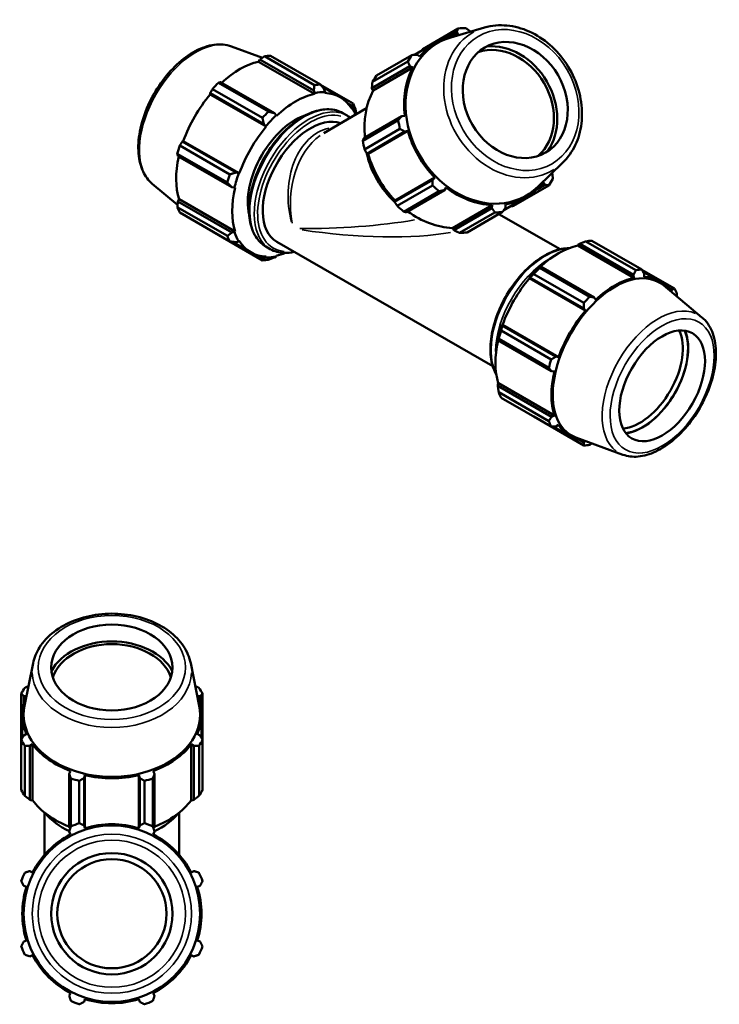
# Model space of a CAD drawing. Header units: inches. Extents: x -0.9 to 73.2, y -25.2 to 46.5.
# Tile 9 of 9: x 47.3 to 73.2, y 10.1 to 46.5. Entities that reach past the tile are written whole.
import ezdxf

# ---------------------------------------------------------------- set-up
doc = ezdxf.new("R2010")
doc.units = ezdxf.units.IN
doc.header["$MEASUREMENT"] = 0
doc.layers.add('Visible (ANSI)', color=7, linetype='Continuous', lineweight=50)
doc.layers.add('Visible Narrow (ANSI)', color=7, linetype='Continuous', lineweight=35)

msp = doc.modelspace()

# ---------------------------------------------------------------- linework, layer by layer
at = {"layer": 'Visible (ANSI)'}
for p, q in [((63.559, 46.198), (62.25, 45.438)), ((63.218, 45.896), (63.507, 46.064)), ((64.54, 46.232), (63.294, 45.87)), ((63.507, 46.064), (63.557, 45.975)), ((64.015, 46.08), (64.011, 46.09)), ((61.945, 45.22), (62.769, 45.698)), ((55.165, 45.534), (56.314, 45.113)), ((60.543, 44.455), (61.852, 45.215)), ((62.147, 45.163), (62.052, 45.226)), ((56.171, 44.968), (56.224, 45.047)), ((58.245, 43.773), (56.171, 44.968)), ((56.224, 45.047), (58.217, 43.899)), ((58.242, 44.103), (56.391, 45.169)), ((56.611, 45.191), (58.462, 44.125)), ((61.697, 44.976), (60.387, 44.217)), ((60.367, 43.986), (61.776, 44.804)), ((60.414, 43.903), (61.88, 44.754)), ((61.776, 44.804), (61.88, 44.754)), ((54.684, 44.186), (56.535, 43.12)), ((56.762, 43.061), (54.769, 44.208)), ((59.669, 43.424), (58.47, 44.115)), ((54.379, 43.797), (56.372, 42.65)), ((54.383, 43.758), (54.379, 43.797)), ((56.457, 42.563), (54.383, 43.758)), ((56.315, 42.888), (54.464, 43.954)), ((58.217, 43.899), (58.253, 43.805)), ((58.253, 43.805), (58.245, 43.773)), ((58.529, 44.039), (59.194, 43.655)), ((58.634, 43.842), (58.607, 43.937)), ((58.622, 43.81), (58.634, 43.842)), ((60.386, 43.924), (60.367, 43.986)), ((60.414, 43.903), (60.386, 43.924)), ((59.465, 43.438), (59.636, 43.339)), ((56.827, 42.985), (56.762, 43.061)), ((58.586, 42.322), (60.174, 43.244)), ((59.288, 43.067), (59.451, 42.973)), ((59.642, 43.258), (59.619, 43.231)), ((59.636, 43.339), (59.642, 43.258)), ((56.372, 42.65), (56.446, 42.582)), ((56.835, 42.961), (56.827, 42.985)), ((60.034, 42.043), (61.343, 42.803)), ((61.475, 42.95), (60.066, 42.133)), ((61.588, 42.959), (61.475, 42.95)), ((56.446, 42.582), (56.457, 42.563)), ((61.407, 42.481), (60.098, 41.721)), ((60.18, 41.562), (61.589, 42.38)), ((60.232, 41.555), (61.699, 42.406)), ((61.589, 42.38), (61.699, 42.406)), ((53.35, 42.015), (53.386, 42.031)), ((55.343, 40.867), (53.35, 42.015)), ((55.46, 40.836), (53.386, 42.031)), ((55.017, 40.49), (53.165, 41.557)), ((53.256, 41.863), (55.108, 40.797)), ((60.203, 41.551), (60.18, 41.562)), ((53.188, 41.471), (55.182, 40.324)), ((60.232, 41.555), (60.203, 41.551)), ((67.44, 41.236), (66.507, 40.333)), ((55.438, 40.837), (55.343, 40.867)), ((55.46, 40.836), (55.438, 40.837)), ((67.047, 40.832), (67.037, 40.845)), ((62.618, 40.598), (61.209, 39.78)), ((61.229, 39.829), (62.696, 40.68)), ((62.696, 40.68), (62.618, 40.598)), ((66.719, 40.498), (66.771, 40.41)), ((52.238, 40.452), (53.175, 39.672)), ((55.182, 40.324), (55.28, 40.305)), ((55.28, 40.305), (55.304, 40.31)), ((61.305, 39.63), (62.615, 40.39)), ((62.861, 40.173), (61.552, 39.413)), ((61.646, 39.395), (63.055, 40.213)), ((63.055, 40.213), (63.119, 40.307)), ((65.605, 39.628), (66.914, 40.388)), ((66.771, 40.41), (66.472, 40.237)), ((53.188, 39.789), (53.23, 39.874)), ((55.182, 38.641), (53.188, 39.789)), ((55.304, 38.68), (53.23, 39.874)), ((61.209, 39.78), (61.211, 39.805)), ((61.211, 39.805), (61.229, 39.829)), ((65.25, 39.471), (66.097, 39.963)), ((53.165, 39.583), (55.017, 38.517)), ((55.108, 38.315), (53.256, 39.381)), ((63.355, 38.809), (64.821, 39.66)), ((64.812, 39.546), (63.403, 38.728)), ((63.613, 38.63), (64.922, 39.39)), ((65.207, 39.405), (63.897, 38.645)), ((64.821, 39.66), (64.812, 39.546)), ((65.316, 39.572), (65.309, 39.686)), ((65.07, 39.326), (67.332, 38.023)), ((54.464, 38.68), (56.315, 37.614)), ((55.28, 38.657), (55.182, 38.641)), ((55.304, 38.68), (55.28, 38.657)), ((63.359, 38.775), (63.355, 38.809)), ((63.403, 38.728), (63.359, 38.775)), ((55.204, 38.302), (55.885, 37.909)), ((55.343, 38.283), (55.438, 38.307)), ((55.438, 38.307), (55.46, 38.333)), ((56.846, 38.302), (64.841, 33.698)), ((70.141, 37.251), (68.29, 38.317)), ((68.51, 38.339), (70.361, 37.272)), ((56.441, 38.124), (56.604, 38.03)), ((67.99, 38.162), (67.998, 38.194)), ((67.99, 38.162), (70.064, 36.967)), ((67.998, 38.194), (68.063, 38.229)), ((68.063, 38.229), (70.056, 37.081)), ((56.372, 37.686), (56.196, 37.787)), ((56.446, 37.722), (56.372, 37.686)), ((56.457, 37.755), (56.446, 37.722)), ((56.762, 37.724), (56.827, 37.759)), ((56.827, 37.759), (56.835, 37.791)), ((66.608, 37.391), (66.572, 37.373)), ((66.583, 37.334), (68.434, 36.268)), ((68.601, 36.243), (66.608, 37.391)), ((71.569, 36.572), (70.366, 37.265)), ((70.4, 37.203), (71.014, 36.849)), ((66.191, 36.971), (66.218, 36.98)), ((66.203, 36.951), (66.191, 36.971)), ((66.203, 36.951), (68.277, 35.757)), ((66.218, 36.98), (68.211, 35.832)), ((68.214, 36.036), (66.363, 37.102)), ((70.056, 37.081), (70.064, 36.967)), ((70.442, 37.004), (70.446, 37.119)), ((72.587, 35.501), (71.158, 36.69)), ((71.284, 36.632), (71.475, 36.522)), ((71.475, 36.522), (71.448, 36.449)), ((68.654, 36.155), (68.601, 36.243)), ((68.211, 35.832), (68.277, 35.757)), ((65.156, 35.011), (67.007, 33.945)), ((65.189, 35.197), (65.183, 35.225)), ((65.183, 35.225), (65.206, 35.225)), ((67.182, 34.05), (65.189, 35.197)), ((65.206, 35.225), (67.28, 34.03)), ((65.025, 34.693), (65.027, 34.654)), ((65.027, 34.654), (67.021, 33.506)), ((66.916, 33.638), (65.064, 34.704)), ((67.28, 34.03), (67.182, 34.05)), ((67.021, 33.506), (67.123, 33.504)), ((65.025, 33.045), (65.049, 33.068)), ((65.027, 32.971), (65.025, 33.045)), ((67.021, 31.823), (65.027, 32.971)), ((65.049, 33.068), (67.123, 31.873)), ((65.064, 32.731), (66.916, 31.664)), ((67.007, 31.462), (65.156, 32.529)), ((66.363, 31.828), (68.214, 30.762)), ((67.123, 31.873), (67.021, 31.823)), ((67.078, 31.464), (67.705, 31.103)), ((67.182, 31.466), (67.28, 31.527)), ((69.66, 30.419), (67.915, 31.058)), ((68.211, 30.868), (68.015, 30.981)), ((68.262, 30.931), (68.211, 30.868)), ((47.825, 22.697), (47.509, 21.125)), ((53.66, 22.697), (53.976, 21.125)), ((47.388, 21.569), (47.388, 19.861)), ((54.097, 19.861), (54.097, 21.569)), ((47.478, 21.483), (47.58, 21.491)), ((47.478, 21.198), (47.478, 21.483)), ((53.904, 21.491), (54.006, 21.483)), ((54.006, 21.483), (54.006, 21.198)), ((47.427, 19.933), (47.427, 20.786)), ((54.058, 19.933), (54.058, 20.786)), ((47.58, 20.081), (47.478, 20.028)), ((54.006, 20.028), (53.904, 20.081)), ((47.388, 18.01), (47.388, 19.861)), ((47.707, 19.638), (47.802, 19.704)), ((47.802, 17.63), (47.802, 19.704)), ((53.683, 19.704), (53.778, 19.638)), ((53.683, 17.63), (53.683, 19.704)), ((54.097, 19.861), (54.097, 18.01)), ((47.517, 19.641), (47.517, 17.79)), ((47.707, 17.645), (47.707, 19.638)), ((53.778, 19.638), (53.778, 17.645)), ((53.968, 17.79), (53.968, 19.641)), ((49.211, 18.707), (49.162, 18.609)), ((49.162, 18.609), (49.162, 16.616)), ((52.323, 18.609), (52.273, 18.707)), ((52.323, 16.616), (52.323, 18.609)), ((49.224, 16.651), (49.224, 18.434)), ((49.535, 18.343), (49.535, 16.78)), ((49.713, 18.448), (49.745, 18.55)), ((49.713, 16.689), (49.713, 18.448)), ((49.745, 16.587), (49.745, 18.55)), ((51.739, 18.55), (51.772, 18.448)), ((51.739, 16.587), (51.739, 18.55)), ((51.772, 18.448), (51.772, 16.689)), ((51.95, 16.78), (51.95, 18.343)), ((52.261, 18.434), (52.261, 16.651)), ((47.77, 17.618), (47.707, 17.645)), ((47.802, 17.63), (47.77, 17.618)), ((53.715, 17.618), (53.683, 17.63)), ((53.778, 17.645), (53.715, 17.618)), ((48.247, 15.608), (48.247, 17.169)), ((53.238, 15.608), (53.238, 17.169)), ((49.162, 16.461), (49.211, 16.366)), ((49.745, 16.587), (49.713, 16.689)), ((51.772, 16.689), (51.739, 16.587)), ((52.273, 16.366), (52.323, 16.461)), ((47.802, 14.956), (47.707, 15.006)), ((53.778, 15.006), (53.683, 14.956)), ((47.478, 14.455), (47.58, 14.422)), ((53.904, 14.422), (54.006, 14.455)), ((47.58, 12.428), (47.478, 12.396)), ((54.006, 12.396), (53.904, 12.428)), ((47.707, 11.845), (47.802, 11.894)), ((53.683, 11.894), (53.778, 11.845)), ((49.211, 10.485), (49.162, 10.39)), ((49.713, 10.161), (49.745, 10.263)), ((51.739, 10.263), (51.772, 10.161)), ((52.323, 10.39), (52.273, 10.485))]:
    msp.add_line(p, q, dxfattribs=at)
for radius in [3.266, 2.246, 2.021]:
    msp.add_circle((50.742, 13.425), radius, dxfattribs=at)
for radius, start, end in [(3.565, 109.792, 115.208), (3.565, 64.792, 70.208), (3.315, 72.5, 107.5), (3.315, 117.5, 152.5), (3.315, 27.5, 62.5), (3.565, 154.792, 160.208), (3.565, 19.792, 25.208), (3.315, 162.5, 197.5), (3.315, 342.5, 17.5), (3.565, 199.792, 205.208), (3.565, 334.792, 340.208), (3.315, 207.5, 242.5), (3.315, 297.5, 332.5), (3.315, 252.5, 287.5), (3.565, 244.792, 250.208), (3.565, 289.792, 295.208)]:
    msp.add_arc((50.742, 13.425), radius, start, end, dxfattribs=at)
for centre, major_axis, ratio, start_param, end_param in [((64.433, 42.831), (-1.664, 2.868), 0.815969, 5.975023, 6.585889), ((64.383, 42.801), (-1.789, 3.083), 0.815969, 5.840493, 5.935021), ((64.443, 42.836), (-1.639, 2.825), 0.815969, 6.08349, 9.624473), ((65.161, 43.253), (1.127, -1.943), 0.815969, 0.162437, 2.979155), ((65.161, 43.253), (1.2, -2.067), 0.815969, 0.35156, 2.790032), ((64.383, 42.801), (-1.789, 3.083), 0.815969, 0.342706, 0.437233), ((55.466, 41.977), (1.655, 2.873), 0.578093, 0.478032, 1.071949), ((55.537, 41.936), (1.779, 3.089), 0.578093, 0.343502, 0.438029), ((64.433, 42.831), (1.664, -2.868), 0.815969, 3.618829, 4.229694), ((55.537, 41.936), (-1.779, -3.089), 0.578093, 4.270492, 4.36502), ((57.389, 40.869), (1.779, 3.089), 0.578093, 0.343502, 0.438029), ((63.074, 42.042), (-1.789, 3.083), 0.815969, 0.342706, 0.437233), ((55.466, 41.977), (1.655, 2.873), 0.578093, 1.26343, 1.874295), ((57.54, 40.782), (-1.655, -2.873), 0.578093, 3.619624, 4.23049), ((57.54, 40.782), (1.672, 2.904), 0.578093, 0.303499, 0.478032), ((57.54, 40.782), (1.655, 2.873), 0.578093, 5.975819, 6.586684), ((62.967, 41.979), (-1.664, 2.868), 0.815969, 0.477236, 1.07112), ((57.389, 40.869), (1.779, 3.089), 0.578093, 5.841289, 5.935816), ((57.389, 40.869), (-1.779, -3.089), 0.578093, 4.270492, 4.36502), ((57.54, 40.782), (1.672, 2.904), 0.578093, 5.847265, 5.975819), ((57.54, 40.782), (-1.245, -2.163), 0.578093, 3.687275, 5.737503), ((58.091, 40.465), (1.245, 2.163), 0.578093, 0.094836, 3.141593), ((57.54, 40.782), (1.672, 2.904), 0.578093, 1.088897, 1.26343), ((64.383, 42.801), (1.789, -3.083), 0.815969, 4.269697, 4.364224), ((57.54, 40.782), (-1.655, -2.873), 0.578093, 4.405023, 5.015888), ((64.433, 42.831), (1.664, -2.868), 0.815969, 4.404227, 5.015092), ((63.074, 42.042), (-1.789, 3.083), 0.815969, 1.128104, 1.222632), ((62.577, 41.753), (1.431, -2.467), 0.815969, 4.087098, 4.121618), ((55.537, 41.936), (-1.779, -3.089), 0.578093, 5.055891, 5.150418), ((62.577, 41.753), (1.431, -2.467), 0.815969, 4.340541, 5.077944), ((55.466, 41.977), (1.655, 2.873), 0.578093, 2.065615, 2.659693), ((62.967, 41.979), (-1.664, 2.868), 0.815969, 1.262634, 1.8735), ((57.54, 40.782), (1.672, 2.904), 0.578093, 1.874295, 2.048828), ((57.389, 40.869), (-1.779, -3.089), 0.578093, 5.055891, 5.150418), ((64.433, 42.831), (1.664, -2.868), 0.815969, 5.975023, 6.585889), ((64.383, 42.801), (1.789, -3.083), 0.815969, 0.342706, 0.437233), ((57.54, 40.782), (-1.655, -2.873), 0.578093, 5.190421, 5.801286), ((64.383, 42.801), (1.789, -3.083), 0.815969, 5.055095, 5.149622), ((64.433, 42.831), (1.664, -2.868), 0.815969, 5.189625, 5.80049), ((55.537, 41.936), (-1.779, -3.089), 0.578093, 5.841289, 5.935816), ((63.074, 42.042), (-1.789, 3.083), 0.815969, 1.913502, 2.00803), ((62.577, 41.753), (1.431, -2.467), 0.815969, 5.29618, 5.33768), ((62.967, 41.979), (-1.664, 2.868), 0.815969, 2.064787, 2.658898), ((64.383, 42.801), (1.789, -3.083), 0.815969, 5.840493, 5.935021), ((57.54, 40.782), (-1.672, -2.904), 0.578093, 5.801286, 5.975819), ((63.074, 42.042), (1.789, -3.083), 0.815969, 5.840493, 5.935021), ((57.389, 40.869), (-1.779, -3.089), 0.578093, 5.841289, 5.935816), ((57.54, 40.782), (-1.655, -2.873), 0.578093, 5.975819, 6.586684), ((67.436, 35.083), (1.779, 3.089), 0.578093, 0.343502, 0.438029), ((67.285, 35.17), (1.655, 2.873), 0.578093, 0.478032, 1.071949), ((57.389, 40.869), (-1.779, -3.089), 0.578093, 0.343502, 0.438029), ((57.54, 40.782), (-1.672, -2.904), 0.578093, 0.303499, 0.478032), ((57.54, 40.782), (1.655, 2.873), 0.578093, 3.619624, 3.762406), ((67.285, 35.17), (-1.672, -2.904), 0.578093, 4.23049, 4.405023), ((67.436, 35.083), (1.779, 3.089), 0.578093, 1.1289, 1.223427), ((69.288, 34.017), (1.779, 3.089), 0.578093, 0.343502, 0.438029), ((67.285, 35.17), (1.655, 2.873), 0.578093, 1.26343, 1.874295), ((69.373, 33.968), (1.63, 2.83), 0.578093, 6.183451, 9.524513), ((69.359, 33.976), (-1.655, -2.873), 0.578093, 3.619624, 4.23049), ((69.359, 33.976), (1.655, 2.873), 0.578093, 6.015095, 6.586684), ((69.288, 34.017), (1.779, 3.089), 0.578093, 5.841289, 5.935816), ((69.288, 34.017), (-1.779, -3.089), 0.578093, 4.270492, 4.36502), ((69.359, 33.976), (-1.655, -2.873), 0.578093, 4.405023, 5.015888), ((67.285, 35.17), (-1.672, -2.904), 0.578093, 5.015888, 5.190421), ((67.436, 35.083), (1.779, 3.089), 0.578093, 1.914298, 2.008825), ((70.293, 33.438), (1.121, 1.946), 0.578093, 3.514736, 5.910042), ((70.388, 33.383), (1.188, 2.063), 0.578093, 3.547048, 5.87773), ((70.388, 33.383), (1.193, 2.071), 0.578093, 3.55239, 5.872388), ((67.285, 35.17), (1.655, 2.873), 0.578093, 2.065615, 2.659693), ((69.288, 34.017), (-1.779, -3.089), 0.578093, 5.055891, 5.150418), ((69.359, 33.976), (-1.655, -2.873), 0.578093, 5.190421, 5.801286), ((67.436, 35.083), (-1.779, -3.089), 0.578093, 5.841289, 5.935816), ((69.288, 34.017), (-1.779, -3.089), 0.578093, 5.841289, 5.935816), ((69.359, 33.976), (-1.655, -2.873), 0.578093, 5.975819, 6.551276), ((69.288, 34.017), (-1.779, -3.089), 0.578093, 0.343502, 0.438029), ((50.742, 21.816), (2.39, 0), 0.707107, 0.358436, 2.783156), ((50.742, 21.816), (2.246, 0), 0.707107, 0.2303, 2.911292), ((50.742, 20.715), (-3.565, 0), 0.707107, 5.843222, 5.93775), ((50.742, 20.715), (3.565, 0), 0.707107, 0.345435, 0.439963), ((50.742, 20.786), (-3.315, 0), 0.707107, 5.977753, 6.588618), ((50.742, 20.786), (3.315, 0), 0.707107, 5.977753, 6.588618), ((50.742, 20.801), (-3.266, 0), 0.707107, 6.142178, 9.565786), ((50.742, 20.715), (-3.565, 0), 0.707107, 0.345435, 0.439963), ((50.742, 20.786), (3.315, 0), 0.707107, 3.621558, 4.232423), ((50.742, 20.786), (3.315, 0), 0.707107, 5.192355, 5.80322), ((50.742, 20.715), (3.565, 0), 0.707107, 5.843222, 5.93775), ((50.742, 20.715), (3.565, 0), 0.707107, 4.272426, 4.366954), ((50.742, 20.786), (3.315, 0), 0.707107, 4.406956, 5.017822), ((50.742, 20.715), (3.565, 0), 0.707107, 5.057824, 5.152352), ((50.742, 18.864), (-3.565, 0), 0.707107, 0.345435, 0.439963), ((50.742, 18.864), (3.565, 0), 0.707107, 5.843222, 5.93775), ((50.742, 18.712), (-3.315, 0), 0.707107, 0.479966, 1.073963), ((50.742, 18.712), (-3.315, 0), 0.707107, 2.067629, 2.661627), ((50.742, 18.161), (2.852, 0), 0.707107, 3.672574, 4.127655), ((50.742, 18.161), (2.852, 0), 0.707107, 5.297123, 5.752204)]:
    msp.add_ellipse(centre, major_axis=major_axis, ratio=ratio, start_param=start_param, end_param=end_param, dxfattribs=at)
for centre, major_axis, ratio in [((65.674, 43.55), (1.127, -1.943), 0.815969), ((71.113, 32.966), (1.121, 1.946), 0.578093), ((50.742, 22.541), (2.246, 0), 0.707107)]:
    msp.add_ellipse(centre, major_axis=major_axis, ratio=ratio, dxfattribs=at)
for points, knots in [([(67.44, 41.236), (67.627, 41.416), (67.781, 41.634), (68.015, 42.125), (68.092, 42.399), (68.16, 42.976), (68.15, 43.279), (68.043, 43.885), (67.945, 44.186), (67.671, 44.755), (67.495, 45.023), (67.082, 45.497), (66.845, 45.704), (66.335, 46.033), (66.062, 46.157), (65.508, 46.306), (65.227, 46.332), (64.813, 46.297), (64.674, 46.271), (64.54, 46.232)], [1.773221, 1.773221, 1.773221, 1.773221, 2.083557, 2.083557, 2.400572, 2.400572, 2.723597, 2.723597, 3.049479, 3.049479, 3.376179, 3.376179, 3.70269, 3.70269, 4.027702, 4.027702, 4.348468, 4.348468, 4.515423, 4.515423, 4.515423, 4.515423]), ([(52.238, 40.452), (52.095, 40.57), (51.98, 40.725), (51.804, 41.098), (51.749, 41.323), (51.707, 41.823), (51.724, 42.1), (51.831, 42.672), (51.921, 42.965), (52.163, 43.539), (52.314, 43.819), (52.663, 44.339), (52.86, 44.579), (53.284, 44.996), (53.511, 45.173), (53.974, 45.444), (54.212, 45.538), (54.668, 45.623), (54.889, 45.617), (55.116, 45.551), (55.14, 45.543), (55.165, 45.534)], [4.024792, 4.024792, 4.024792, 4.024792, 4.307421, 4.307421, 4.619555, 4.619555, 4.951119, 4.951119, 5.283425, 5.283425, 5.61376, 5.61376, 5.943804, 5.943804, 6.275458, 6.275458, 6.608261, 6.608261, 6.927803, 6.927803, 6.966915, 6.966915, 6.966915, 6.966915]), ([(59.288, 43.067), (59.135, 43.155), (58.96, 43.202), (58.578, 43.213), (58.371, 43.174), (57.944, 43.012), (57.723, 42.886), (57.293, 42.561), (57.085, 42.362), (56.702, 41.911), (56.528, 41.659), (56.23, 41.13), (56.106, 40.851), (55.922, 40.294), (55.861, 40.016), (55.81, 39.487), (55.82, 39.236), (55.911, 38.788), (55.992, 38.59), (56.199, 38.302), (56.312, 38.199), (56.441, 38.124)], [5.499721, 5.499721, 5.499721, 5.499721, 5.801121, 5.801121, 6.114305, 6.114305, 6.438441, 6.438441, 6.763654, 6.763654, 7.08798, 7.08798, 7.411949, 7.411949, 7.736357, 7.736357, 8.061638, 8.061638, 8.385218, 8.385218, 8.641314, 8.641314, 8.641314, 8.641314]), ([(56.604, 38.03), (56.757, 37.942), (56.932, 37.895), (57.24, 37.886), (57.365, 37.9), (57.493, 37.929)], [2.3581282, 2.3581282, 2.3581282, 2.3581282, 2.6595284, 2.6595284, 2.8536884, 2.8536884, 2.8536884, 2.8536884]), ([(67.665, 38.064), (67.482, 38.063), (67.289, 38.024), (66.876, 37.868), (66.656, 37.742), (66.226, 37.417), (66.018, 37.218), (65.635, 36.767), (65.461, 36.515), (65.163, 35.985), (65.039, 35.707), (64.855, 35.15), (64.794, 34.872), (64.743, 34.343), (64.753, 34.092), (64.834, 33.69), (64.893, 33.529), (64.973, 33.39)], [5.823, 5.823, 5.823, 5.823, 6.114305, 6.114305, 6.438441, 6.438441, 6.763654, 6.763654, 7.08798, 7.08798, 7.411949, 7.411949, 7.736357, 7.736357, 8.061638, 8.061638, 8.318035, 8.318035, 8.318035, 8.318035]), ([(69.66, 30.419), (69.835, 30.355), (70.026, 30.333), (70.438, 30.368), (70.66, 30.433), (71.113, 30.647), (71.344, 30.802), (71.785, 31.181), (71.993, 31.407), (72.368, 31.903), (72.535, 32.175), (72.809, 32.737), (72.917, 33.028), (73.066, 33.604), (73.105, 33.889), (73.107, 34.426), (73.069, 34.679), (72.913, 35.117), (72.798, 35.305), (72.626, 35.468), (72.607, 35.485), (72.587, 35.501)], [2.457863, 2.457863, 2.457863, 2.457863, 2.740492, 2.740492, 3.052626, 3.052626, 3.38419, 3.38419, 3.716496, 3.716496, 4.046831, 4.046831, 4.376875, 4.376875, 4.708529, 4.708529, 5.041332, 5.041332, 5.360874, 5.360874, 5.399986, 5.399986, 5.399986, 5.399986]), ([(53.66, 22.697), (53.616, 22.919), (53.524, 23.133), (53.255, 23.536), (53.073, 23.723), (52.638, 24.05), (52.381, 24.188), (51.819, 24.399), (51.515, 24.471), (50.89, 24.543), (50.57, 24.542), (49.946, 24.466), (49.642, 24.392), (49.08, 24.176), (48.822, 24.035), (48.382, 23.697), (48.199, 23.501), (47.947, 23.101), (47.866, 22.902), (47.825, 22.697)], [3.2826, 3.2826, 3.2826, 3.2826, 3.583112, 3.583112, 3.897696, 3.897696, 4.22342, 4.22342, 4.552262, 4.552262, 4.881229, 4.881229, 5.210199, 5.210199, 5.539017, 5.539017, 5.864495, 5.864495, 6.142178, 6.142178, 6.142178, 6.142178])]:
    msp.add_open_spline(points, degree=3, knots=knots, dxfattribs=at)
for points, weights in [([(63.507, 46.064), (63.533, 46.13), (63.559, 46.198)], [2.45877834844, 2.43042107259, 2.40042970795]), ([(63.844, 46.213), (63.93, 46.151), (64.011, 46.09)], [2.40042970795, 2.43042107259, 2.45877834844]), ([(61.852, 45.215), (61.954, 45.22), (62.052, 45.226)], [2.40042970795, 2.43042107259, 2.45877834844]), ([(62.25, 45.438), (62.219, 45.4), (62.19, 45.362)], [1.00143450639, 1.00170535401, 1.00185078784]), ([(56.391, 45.169), (56.305, 45.107), (56.224, 45.047)], [1, 1.00089954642, 1.00098210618]), ([(61.776, 44.804), (61.738, 44.888), (61.697, 44.976)], [2.45877834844, 2.43042107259, 2.40042970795]), ([(54.769, 44.208), (54.727, 44.198), (54.684, 44.186)], [1.00098210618, 1.00089954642, 1]), ([(58.607, 43.937), (58.537, 44.028), (58.462, 44.125)], [1.00545046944, 1.01039650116, 1.01453799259]), ([(60.387, 44.217), (60.376, 44.098), (60.367, 43.986)], [1.00153576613, 1.00220665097, 1.00205930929]), ([(54.464, 43.954), (54.42, 43.874), (54.379, 43.797)], [1, 1.00089954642, 1.00098210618]), ([(58.242, 44.103), (58.23, 43.998), (58.217, 43.899)], [1.01453799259, 1.01039650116, 1.00545046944]), ([(59.669, 43.424), (59.653, 43.38), (59.636, 43.339)], [1.01453799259, 1.01039650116, 1.00545046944]), ([(56.762, 43.061), (56.652, 43.089), (56.535, 43.12)], [1.00545046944, 1.01039650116, 1.01453799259]), ([(59.792, 43.022), (59.777, 43.12), (59.761, 43.222)], [1.00711526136, 1.01110330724, 1.01453799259]), ([(56.315, 42.888), (56.345, 42.766), (56.372, 42.65)], [1.01453799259, 1.01039650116, 1.00545046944]), ([(61.343, 42.803), (61.411, 42.878), (61.475, 42.95)], [2.40042970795, 2.43042107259, 2.45877834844]), ([(61.589, 42.38), (61.5, 42.43), (61.407, 42.481)], [2.45877834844, 2.43042107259, 2.40042970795]), ([(53.35, 42.015), (53.304, 41.941), (53.256, 41.863)], [1.00098210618, 1.00089954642, 1]), ([(60.066, 42.133), (60.049, 42.088), (60.034, 42.043)], [1.00574632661, 1.0056263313, 1.0046855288]), ([(53.165, 41.557), (53.177, 41.513), (53.188, 41.471)], [1, 1.00089954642, 1.00098210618]), ([(60.098, 41.721), (60.139, 41.64), (60.18, 41.562)], [1.00560820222, 1.00642815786, 1.00642653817]), ([(55.343, 40.867), (55.229, 40.832), (55.108, 40.797)], [1.00545046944, 1.01039650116, 1.01453799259]), ([(67.047, 40.832), (67.058, 40.732), (67.069, 40.626)], [2.44916063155, 2.42091427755, 2.39104022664]), ([(55.017, 40.49), (55.102, 40.405), (55.182, 40.324)], [1.01453799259, 1.01039650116, 1.00545046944]), ([(62.615, 40.39), (62.617, 40.496), (62.618, 40.598)], [2.38165074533, 2.41140748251, 2.43954291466]), ([(63.055, 40.213), (62.961, 40.194), (62.861, 40.173)], [2.43954291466, 2.41140748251, 2.38165074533]), ([(66.914, 40.388), (66.841, 40.399), (66.771, 40.41)], [2.39104022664, 2.42091427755, 2.44916063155]), ([(53.188, 39.789), (53.177, 39.688), (53.165, 39.583)], [1.00098210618, 1.00089954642, 1]), ([(61.209, 39.78), (61.256, 39.706), (61.305, 39.63)], [1.00555223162, 1.0053975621, 1.0044223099]), ([(61.552, 39.413), (61.599, 39.404), (61.646, 39.395)], [1.00560820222, 1.00642815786, 1.00642653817]), ([(64.922, 39.39), (64.866, 39.469), (64.812, 39.546)], [2.38165074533, 2.41140748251, 2.43954291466]), ([(65.316, 39.572), (65.263, 39.49), (65.207, 39.405)], [2.44916063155, 2.42091427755, 2.39104022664]), ([(65.492, 39.611), (65.547, 39.62), (65.605, 39.628)], [1.00189756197, 1.00175243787, 1.00143450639]), ([(54.459, 38.688), (54.461, 38.684), (54.464, 38.68)], [1.00008863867, 1.00004535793, 1]), ([(55.182, 38.641), (55.102, 38.579), (55.017, 38.517)], [1.00545046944, 1.01039650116, 1.01453799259]), ([(63.403, 38.728), (63.505, 38.679), (63.613, 38.63)], [1.00189065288, 1.00197844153, 1.00124822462]), ([(55.108, 38.315), (55.229, 38.298), (55.343, 38.283)], [1.01453799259, 1.01039650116, 1.00545046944]), ([(68.063, 38.229), (68.173, 38.273), (68.29, 38.317)], [1.00545046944, 1.01039650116, 1.01453799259]), ([(56.372, 37.686), (56.345, 37.65), (56.315, 37.614)], [1.00545046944, 1.01039650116, 1.01453799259]), ([(56.535, 37.635), (56.652, 37.68), (56.762, 37.724)], [1.01453799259, 1.01039650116, 1.00545046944]), ([(66.583, 37.334), (66.594, 37.364), (66.608, 37.391)], [1.01453799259, 1.01039650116, 1.00545046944]), ([(70.056, 37.081), (70.098, 37.164), (70.141, 37.251)], [1.00098210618, 1.00089954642, 1]), ([(70.361, 37.272), (70.405, 37.194), (70.446, 37.119)], [1, 1.00089954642, 1.00098210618]), ([(66.218, 36.98), (66.288, 37.04), (66.363, 37.102)], [1.00545046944, 1.01039650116, 1.01453799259]), ([(71.475, 36.522), (71.521, 36.546), (71.569, 36.572)], [1.00098210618, 1.00089954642, 1]), ([(68.434, 36.268), (68.52, 36.255), (68.601, 36.243)], [1, 1.00089954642, 1.00098210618]), ([(71.66, 36.37), (71.655, 36.325), (71.65, 36.281)], [1, 1.00038475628, 1.00062004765]), ([(68.211, 35.832), (68.213, 35.932), (68.214, 36.036)], [1.00098210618, 1.00089954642, 1]), ([(65.156, 35.011), (65.172, 35.107), (65.189, 35.197)], [1.01453799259, 1.01039650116, 1.00545046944]), ([(65.027, 34.654), (65.045, 34.679), (65.064, 34.704)], [1.00545046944, 1.01039650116, 1.01453799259]), ([(67.007, 33.945), (67.097, 33.998), (67.182, 34.05)], [1, 1.00089954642, 1.00098210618]), ([(67.021, 33.506), (66.97, 33.57), (66.916, 33.638)], [1.00098210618, 1.00089954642, 1]), ([(65.064, 32.731), (65.045, 32.854), (65.027, 32.971)], [1.01453799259, 1.01039650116, 1.00545046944]), ([(66.363, 31.828), (66.359, 31.833), (66.355, 31.838)], [1.01453799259, 1.01432817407, 1.01411629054]), ([(66.916, 31.664), (66.97, 31.745), (67.021, 31.823)], [1, 1.00089954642, 1.00098210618]), ([(67.182, 31.466), (67.097, 31.464), (67.007, 31.462)], [1.00098210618, 1.00089954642, 1]), ([(68.214, 30.762), (68.213, 30.816), (68.211, 30.868)], [1, 1.00089954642, 1.00098210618]), ([(68.511, 30.84), (68.473, 30.812), (68.434, 30.783)], [1.00064925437, 1.00040912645, 1]), ([(47.478, 21.483), (47.434, 21.526), (47.388, 21.569)], [2.45877834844, 2.43042107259, 2.40042970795]), ([(47.517, 21.789), (47.587, 21.82), (47.655, 21.85)], [2.40042970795, 2.4219981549, 2.44272147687]), ([(53.83, 21.85), (53.898, 21.82), (53.968, 21.789)], [2.43316656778, 2.41252430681, 2.39104022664]), ([(54.097, 21.569), (54.051, 21.526), (54.006, 21.483)], [2.39104022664, 2.42091427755, 2.44916063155]), ([(47.388, 19.861), (47.434, 19.947), (47.478, 20.028)], [2.38165074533, 2.41140748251, 2.43954291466]), ([(54.006, 20.028), (54.051, 19.947), (54.097, 19.861)], [2.44916063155, 2.42091427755, 2.39104022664]), ([(47.707, 19.638), (47.614, 19.64), (47.517, 19.641)], [2.43954291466, 2.41140748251, 2.38165074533]), ([(53.968, 19.641), (53.871, 19.64), (53.778, 19.638)], [2.39104022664, 2.42091427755, 2.44916063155]), ([(49.224, 18.434), (49.192, 18.524), (49.162, 18.609)], [2.38165074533, 2.41140748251, 2.43954291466]), ([(52.323, 18.609), (52.292, 18.524), (52.261, 18.434)], [2.44916063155, 2.42091427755, 2.39104022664]), ([(49.713, 18.448), (49.626, 18.397), (49.535, 18.343)], [2.44916063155, 2.42091427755, 2.39104022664]), ([(51.95, 18.343), (51.859, 18.397), (51.772, 18.448)], [2.39104022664, 2.42091427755, 2.44916063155]), ([(47.517, 17.79), (47.614, 17.715), (47.707, 17.645)], [1.00560820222, 1.00642815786, 1.00642653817]), ([(53.778, 17.645), (53.871, 17.715), (53.968, 17.79)], [1.00574632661, 1.0056263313, 1.0046855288]), ([(49.535, 16.78), (49.626, 16.734), (49.713, 16.689)], [1, 1.00089954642, 1.00098210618]), ([(51.772, 16.689), (51.859, 16.734), (51.95, 16.78)], [1.00098210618, 1.00089954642, 1]), ([(49.162, 16.461), (49.192, 16.554), (49.224, 16.651)], [1.00098210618, 1.00089954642, 1]), ([(49.162, 16.616), (49.183, 16.604), (49.205, 16.593)], [1.00189065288, 1.00195187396, 1.0016152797]), ([(52.261, 16.651), (52.292, 16.554), (52.323, 16.461)], [1, 1.00089954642, 1.00098210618]), ([(52.28, 16.593), (52.302, 16.604), (52.323, 16.616)], [1.00186690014, 1.00216205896, 1.00205930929]), ([(47.517, 14.944), (47.614, 14.975), (47.707, 15.006)], [1, 1.00089954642, 1.00098210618]), ([(53.778, 15.006), (53.871, 14.975), (53.968, 14.944)], [1.00098210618, 1.00089954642, 1]), ([(47.478, 14.455), (47.434, 14.542), (47.388, 14.633)], [1.00098210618, 1.00089954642, 1]), ([(54.097, 14.633), (54.051, 14.542), (54.006, 14.455)], [1, 1.00089954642, 1.00098210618]), ([(47.388, 12.218), (47.434, 12.309), (47.478, 12.396)], [1, 1.00089954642, 1.00098210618]), ([(54.006, 12.396), (54.051, 12.309), (54.097, 12.218)], [1.00098210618, 1.00089954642, 1]), ([(47.707, 11.845), (47.614, 11.875), (47.517, 11.907)], [1.00098210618, 1.00089954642, 1]), ([(53.968, 11.907), (53.871, 11.875), (53.778, 11.845)], [1, 1.00089954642, 1.00098210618]), ([(49.224, 10.2), (49.192, 10.297), (49.162, 10.39)], [1, 1.00089954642, 1.00098210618]), ([(52.323, 10.39), (52.292, 10.297), (52.261, 10.2)], [1.00098210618, 1.00089954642, 1]), ([(49.713, 10.161), (49.626, 10.117), (49.535, 10.071)], [1.00098210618, 1.00089954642, 1]), ([(51.95, 10.071), (51.859, 10.117), (51.772, 10.161)], [1, 1.00089954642, 1.00098210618])]:
    msp.add_rational_spline(points, weights, degree=2, dxfattribs=at)
msp.add_open_spline([(59.569, 42.893), (59.532, 42.923), (59.492, 42.949), (59.451, 42.973)], degree=3, dxfattribs=at)
at = {"layer": 'Visible Narrow (ANSI)'}
for radius in [2.947, 2.725]:
    msp.add_circle((50.742, 13.425), radius, dxfattribs=at)
for centre, major_axis, ratio in [((65.674, 43.55), (1.368, -2.357), 0.815969), ((71.113, 32.966), (-1.36, -2.361), 0.578093), ((50.742, 22.541), (-2.725, 0), 0.707107)]:
    msp.add_ellipse(centre, major_axis=major_axis, ratio=ratio, dxfattribs=at)
for centre, major_axis, ratio, start_param, end_param in [((65.577, 43.494), (-1.479, 2.549), 0.815969, 6.260539, 9.447424), ((53.848, 42.908), (1.471, 2.554), 0.578093, 0.246841, 2.894752), ((57.865, 40.595), (-1.423, -2.471), 0.578093, 3.298672, 6.126106), ((58.027, 40.502), (1.423, 2.471), 0.578093, 0.15708, 2.984513), ((58.091, 40.465), (-1.378, -2.394), 0.578093, 3.306996, 6.546249), ((59.228, 39.81), (-0.295, 2.725), 0.712685, 0.083168, 1.780593), ((59.228, 39.81), (0.133, 2.711), 0.690366, 0.498969, 1.910229), ((59.228, 39.81), (5.116, 0.268), 0.192547, 4.3981, 5.260847), ((59.228, 39.81), (5.326, -0.496), 0.231198, 4.459535, 5.59692), ((66.797, 35.451), (-1.423, -2.471), 0.578093, 3.615015, 5.809763), ((66.96, 35.357), (-1.423, -2.471), 0.578093, 3.947284, 5.477494), ((70.977, 33.045), (1.471, 2.554), 0.578093, 0.067318, 3.074274), ((50.742, 22.404), (-2.947, 0), 0.707107, 0.030173, 3.11142)]:
    msp.add_ellipse(centre, major_axis=major_axis, ratio=ratio, start_param=start_param, end_param=end_param, dxfattribs=at)

doc.saveas('drawing.dxf')
